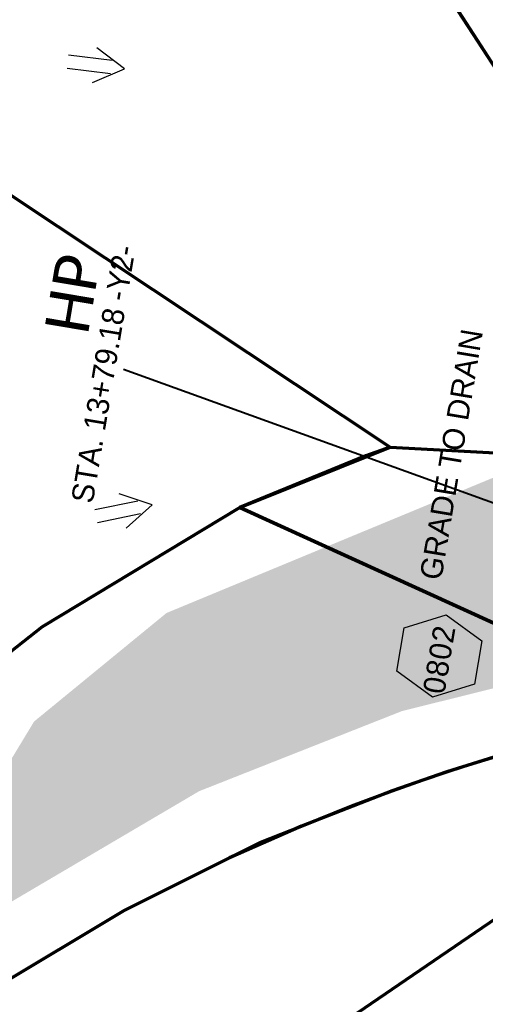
# Model space of a CAD drawing. Extents: x 1160061 to 2574774, y 200346 to 1150371.
# Tile 87 of 123: x 2482232 to 2482338, y 367388 to 367612. Entities that reach past the tile are written whole.
import ezdxf
from ezdxf.enums import TextEntityAlignment as Align

# ---------------------------------------------------------------- set-up
doc = ezdxf.new("R2010")
doc.units = 0
doc.header["$MEASUREMENT"] = 0
for name, color, linetype, lineweight in [('Exist Plan Preparation Drainage Arrows Symbol CELL', 5, 'Continuous', 30), ('Exist Plan Preparation Watershed Blue', 5, 'Continuous', 30), ('Prop Drainage Structure Box Number Symbol CELL', 9, 'Continuous', 30), ('Prop Plan Preparation Grade to Drain Arrows Label', 9, 'Continuous', 30), ('Prop Vertical Profile Ditch Grade Median Label', 5, 'Continuous', 40)]:
    doc.layers.add(name, color=color, linetype=linetype, lineweight=lineweight)
doc.layers.add('Scratch_Level_6', color=30, linetype='Continuous', lineweight=0, plot=False)
doc.styles.add('Style-Calibri', font='CALIBRI.TTF')
doc.styles.add('Style-GEOMETRICFUTURA_211_M_L', font='GEOMETRICFUTURA_211_M_L.shx')

# ---------------------------------------------------------------- blocks, each defined once
blk = doc.blocks.new('PROP DRAINAGE STRUCTURE BOX NUMBER SYMBOL_1')
at = {"layer": 'Prop Drainage Structure Box Number Symbol CELL', "flags": 128}
blk.add_lwpolyline([(-5.000009, 8.944294), (5.000009, 8.944294), (9.47214, 0), (5.000009, -8.944294), (-5.000009, -8.944294), (-9.47214, 0), (-5.000009, 8.944294)], dxfattribs=at)
at = {"layer": 'Prop Drainage Structure Box Number Symbol CELL', "insert": (-0.75293, -0.137742), "char_height": 4.99999, "attachment_point": 5, "line_spacing_factor": 0.6, "style": 'Style-GEOMETRICFUTURA_211_M_L'}
blk.add_mtext('\\T1.051;0802', dxfattribs=at)
blk = doc.blocks.new('EXIST PLAN PREPARATION DRAINAGE ARROWS SYMBOL_113')
at = {"layer": 'Exist Plan Preparation Drainage Arrows Symbol CELL'}
for p, q in [((-3.867991, 1.499997), (6.131989, 1.499997)), ((-3.867991, -1.499997), (6.131989, -1.499997))]:
    blk.add_line(p, q, dxfattribs=at)
at = {"layer": 'Exist Plan Preparation Drainage Arrows Symbol CELL', "flags": 128}
blk.add_lwpolyline([(0, 3.965233), (-6.867985, 0), (0, -3.965233)], dxfattribs=at)
blk = doc.blocks.new('EXIST PLAN PREPARATION DRAINAGE ARROWS SYMBOL_115')
at = {"layer": 'Exist Plan Preparation Drainage Arrows Symbol CELL'}
for p, q in [((-3.867991, 1.499997), (6.131989, 1.499997)), ((-3.867991, -1.499997), (6.131989, -1.499997))]:
    blk.add_line(p, q, dxfattribs=at)
at = {"layer": 'Exist Plan Preparation Drainage Arrows Symbol CELL', "flags": 128}
blk.add_lwpolyline([(0, 3.965233), (-6.867985, 0), (0, -3.965233)], dxfattribs=at)

msp = doc.modelspace()

# ---------------------------------------------------------------- hatches: boundary and pattern name
at = {"layer": 'Scratch_Level_6'}
msp.add_hatch(color=256, dxfattribs=at).paths.add_polyline_path([(2482218.56, 367404.87), (2482210.67, 367412.18), (2482235.17, 367452.61), (2482265.3, 367477.29), (2482293.32, 367488.89), (2482332.41, 367505.07), (2482371.5, 367521.25), (2482389.32, 367503.44), (2482382.87, 367478.85), (2482366.25, 367466.74), (2482318.93, 367454.99), (2482272.75, 367436.76)])

# ---------------------------------------------------------------- linework, layer by layer
at = {"layer": 'Exist Plan Preparation Watershed Blue', "color": 5, "linetype": 'Continuous', "lineweight": 70, "flags": 128}
for points in [[(2482377.58, 367543.73), (2482403.16, 367546.49), (2482450.94, 367593.13), (2482399.06, 367677.17), (2482335.28, 367780.51), (2482220.04, 367927.78), (2482164.51, 367884.33), (2482209.01, 367809.02), (2482253.43, 367735.44), (2482271.62, 367706.4), (2482377.58, 367543.73)], [(2482359.4, 367527.45), (2482367.35, 367534.57), (2482377.58, 367543.73), (2482357.29, 367574.88), (2482253.43, 367735.44), (2482209.01, 367809.02), (2482169.57, 367798.3), (2482141.98, 367790.8), (2482108.18, 367800.46), (2482052.44, 367773.24), (2481985.92, 367731.85), (2482061.72, 367605.75), (2482103.92, 367611.55), (2482208.11, 367586.78), (2482316.24, 367515.04), (2482356.94, 367512.82), (2482359.4, 367527.45)], [(2482310.67, 367513.04), (2482282, 367501.31), (2482237, 367474.14), (2482126.7, 367387.13), (2482047.48, 367346.23), (2481972.46, 367298.8), (2482087.01, 367458.96), (2482089.4, 367511.67), (2482061.72, 367605.75), (2482103.92, 367611.55), (2482208.11, 367586.78), (2482316.24, 367515.04), (2482310.67, 367513.04)], [(2482356.07, 367418.57), (2482340.61, 367474.58), (2482282, 367501.31), (2482316.24, 367515.04), (2482347.14, 367513.36), (2482374.82, 367472.94), (2482391.58, 367443.88), (2482391.46, 367430.57), (2482356.07, 367418.57)], [(2481994.75, 367246.98), (2481972.46, 367298.8), (2482047.48, 367346.23), (2482126.7, 367387.13), (2482237, 367474.14), (2482282, 367501.31), (2482340.61, 367474.58), (2482348.26, 367446.69), (2482343.23, 367445.52), (2482329.13, 367441.15), (2482316.66, 367436.84), (2482296.03, 367428.81), (2482279.62, 367421.57), (2482255.64, 367409.58), (2482225.87, 367391.8), (2481994.75, 367246.98)]]:
    msp.add_lwpolyline(points, close=True, dxfattribs=at)
msp.add_lwpolyline([(2482225.87, 367391.8), (2482255.64, 367409.58), (2482279.62, 367421.57), (2482286.74, 367425.14), (2482296.03, 367428.81), (2482307.51, 367433.42), (2482316.66, 367436.84), (2482323.74, 367439.34), (2482329.13, 367441.15), (2482333.08, 367442.42), (2482337.78, 367443.89), (2482343.23, 367445.52), (2482348.26, 367446.69), (2482356.07, 367418.57), (2482294.59, 367376.61), (2482276.99, 367365.54), (2482252.7, 367353.49), (2482206.98, 367330.82)], dxfattribs=at)
at = {"layer": 'Prop Vertical Profile Ditch Grade Median Label'}
msp.add_line((2482255.48, 367532.73), (2482423.43, 367472.08), dxfattribs=at)

# ---------------------------------------------------------------- block references
at = {"layer": 'Exist Plan Preparation Drainage Arrows Symbol CELL'}
for name, p, rotation in [('EXIST PLAN PREPARATION DRAINAGE ARROWS SYMBOL_115', (2482248.93, 367601.93), 173.002296), ('EXIST PLAN PREPARATION DRAINAGE ARROWS SYMBOL_113', (2482255.33, 367500.51), 191.640421)]:
    msp.add_blockref(name, p, dxfattribs=dict(at, rotation=rotation))
at = {"layer": 'Prop Drainage Structure Box Number Symbol CELL', "rotation": 80.485857}
msp.add_blockref('PROP DRAINAGE STRUCTURE BOX NUMBER SYMBOL_1', (2482327.39, 367467.52), dxfattribs=at)

# ---------------------------------------------------------------- texts
at = {"layer": 'Prop Plan Preparation Grade to Drain Arrows Label', "style": 'Style-GEOMETRICFUTURA_211_M_L'}
msp.add_text('GRADE TO DRAIN', height=5, rotation=80.4859, dxfattribs=at).set_placement((2482330.12, 367513.37), align=Align.MIDDLE_CENTER)
at = {"layer": 'Prop Vertical Profile Ditch Grade Median Label', "lineweight": 0, "style": 'Style-Calibri'}
msp.add_text('HP', height=10, rotation=80.4859, dxfattribs=at).set_placement((2482248.85, 367549.11), align=Align.CENTER)
at = {"layer": 'Prop Vertical Profile Ditch Grade Median Label', "lineweight": 0, "style": 'Style-GEOMETRICFUTURA_211_M_L'}
msp.add_text('STA. 13+79.18 -Y2-', height=5, rotation=80.4859, dxfattribs=at).set_placement((2482243.57, 367502.83), align=Align.TOP_LEFT)

doc.saveas('drawing.dxf')
